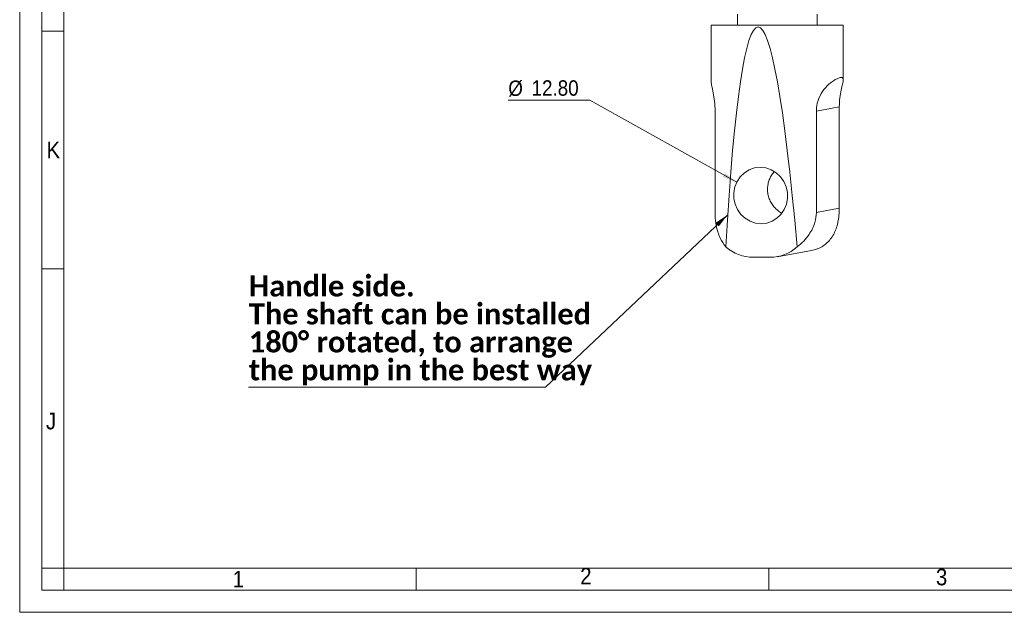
# Model space of a CAD drawing. Header units: millimetres. Extents: x 10 to 831, y 10 to 584.
# Tile 1 of 15: x 10 to 233, y 10 to 145. Entities that reach past the tile are written whole.
import ezdxf

# ---------------------------------------------------------------- set-up
doc = ezdxf.new("R2010")
doc.units = ezdxf.units.MM
doc.linetypes.add('SLD-Solido', pattern=[0])
doc.styles.add('SLDTEXTSTYLE0', font='CALIBRIB.TTF')
doc.styles.add('SLDTEXTSTYLE2', font='GOTHIC.TTF', dxfattribs={"width": 0.913})
doc.styles.get("Standard").update_dxf_attribs({"font": 'GOTHIC.TTF'})
doc.dimstyles.new('SLDDIMSTYLE3', dxfattribs={"dimtxt": 0.18, "dimasz": 3.302, "dimexe": 0, "dimexo": 0.0625, "dimgap": 0, "dimtad": 0, "dimtih": 1, "dimtoh": 1, "dimdec": 0, "dimrnd": 1e-09, "dimzin": 0, "dimdsep": 46, "dimtxsty": 'Standard', "dimsah": 1, "dimcen": 0.09, "dimadec": 0, "dimazin": 0, "dimtfac": 3.302, "dimtdec": 0, "dimtofl": 0, "dimtmove": 0, "dimatfit": 3, "dimfxl": 0, "dimfrac": 2, "dimtolj": 1, "dimtzin": 0, "dimarcsym": 0})
doc.dimstyles.new('SLDDIMSTYLE6', dxfattribs={"dimtxt": 3.5, "dimasz": 3.302, "dimexe": 0, "dimexo": 0.0625, "dimgap": 0.875, "dimtad": 0, "dimtih": 1, "dimtoh": 1, "dimrnd": 1e-09, "dimzin": 12, "dimdsep": 46, "dimtxsty": 'SLDTEXTSTYLE2', "dimsah": 1, "dimcen": 0, "dimadec": 0, "dimazin": 3, "dimtfac": 1, "dimtofl": 0, "dimtmove": 0, "dimatfit": 3, "dimfxl": 0, "dimfrac": 2, "dimtolj": 1, "dimtzin": 12, "dimarcsym": 0})

# ---------------------------------------------------------------- blocks, each defined once
blk = doc.blocks.new('_D_13')
at = {"color": 7, "linetype": 'SLD-Solido', "lineweight": 0}
for p, q in [((139.4, 126.29), (120.89, 126.29)), ((172.74, 107.68), (139.4, 126.29))]:
    blk.add_line(p, q, dxfattribs=at)
blk.add_solid([(172.74, 107.68), (170.11, 109.73), (169.61, 108.84)], dxfattribs=at)
at = {"color": 7, "linetype": 'SLD-Solido', "lineweight": 0, "char_height": 3.5, "attachment_point": 1, "style": 'SLDTEXTSTYLE2'}
for s, insert in [('%%c', (120.89, 130.76)), ('12.80', (126.17, 130.81))]:
    blk.add_mtext(s, dxfattribs=dict(at, insert=insert))
blk = doc.blocks.new('SW_NOTE_8')
at = {"color": 0, "linetype": 'SLD-Solido', "lineweight": 0}
for p, q in [((-67.39, 0), (0, 0)), ((0, 0), (-67.39, 0)), ((-67.39, 0), (0, 0)), ((0, 0), (-67.39, 0)), ((-67.39, 0), (0, 0)), ((0, 0), (-67.39, 0))]:
    blk.add_line(p, q, dxfattribs=at)
at = {"color": 0, "linetype": 'Continuous', "lineweight": 0, "char_height": 4.7625, "attachment_point": 1, "style": 'SLDTEXTSTYLE0'}
for s, insert in [('Handle side.', (-67.29, 25.37)), ('The shaft can be installed', (-67.29, 19.02)), ('180° rotated, to arrange', (-67.29, 12.67)), ('the pump in the best way', (-67.29, 6.32))]:
    blk.add_mtext(s, dxfattribs=dict(at, insert=insert))

msp = doc.modelspace()

# ---------------------------------------------------------------- linework, layer by layer
at = {"color": 7, "linetype": 'SLD-Solido', "lineweight": 0}
for p, q in [((10, 584), (10, 10)), ((15, 579), (15, 15)), ((15, 142), (20, 142)), ((15, 88), (20, 88)), ((20, 20), (15, 20)), ((20, 15), (20, 20)), ((100, 15), (100, 20)), ((180, 15), (180, 20)), ((15, 15), (826, 15)), ((10, 10), (831, 10))]:
    msp.add_line(p, q, dxfattribs=at)
at = {"color": 7, "linetype": 'SLD-Solido', "lineweight": 15}
for p, q in [((20, 574), (20, 20)), ((172.88243, 145.82666), (172.88243, 143.32666)), ((190.98243, 143.32666), (190.98243, 145.82666)), ((166.93243, 143.32666), (166.93243, 130.49765)), ((166.93243, 143.32666), (196.93243, 143.32666)), ((196.93243, 130.94729), (196.93243, 143.32666)), ((167.84248, 100.79735), (167.84248, 123.82892)), ((190.81703, 123.82892), (196.02239, 124.77226)), ((190.81703, 123.82892), (190.81703, 100.79735)), ((196.02239, 101.74069), (196.02239, 124.77226)), ((190.81703, 100.79735), (196.02239, 101.74069)), ((181.93399, 90.75946), (189.68233, 92.16365)), ((180.30214, 90.61289), (176.47305, 90.61289)), ((20, 20), (821, 20))]:
    msp.add_line(p, q, dxfattribs=at)
at = {"color": 7, "linetype": 'SLD-Solido', "lineweight": 15, "flags": 128}
msp.add_lwpolyline([(178.27178, 98.25448), (179.54344, 98.39414), (180.75529, 98.80703), (181.85437, 99.47509), (182.79264, 100.36914), (183.52909, 101.45009), (184.03154, 102.67071), (184.27802, 103.97764), (184.25777, 105.31377), (183.97167, 106.6207), (183.43223, 107.84132), (182.66301, 108.92227), (181.69764, 109.81632), (180.57832, 110.48438), (179.35395, 110.89727), (178.07805, 111.03694), (176.80639, 110.89727), (175.59454, 110.48438), (174.49546, 109.81632), (173.55719, 108.92227), (172.82074, 107.84132), (172.31829, 106.6207), (172.07181, 105.31377), (172.09206, 103.97764), (172.37816, 102.67071), (172.9176, 101.45009), (173.68682, 100.36914), (174.65219, 99.47509), (175.77151, 98.80703), (176.99588, 98.39414), (178.27178, 98.25448)], dxfattribs=at)
at = {"color": 7, "linetype": 'SLD-Solido', "lineweight": 15}
for centre, radius, start, end in [((176.51529, 100.09036), 9.47756, 228.5935594, 269.7446358), ((180.29071, 99.82138), 9.2085, 270.0710772, 312.0344411)]:
    msp.add_arc(centre, radius, start, end, dxfattribs=at)
msp.add_ellipse((181.93243, -143.28318), major_axis=(-4.34874, 286.21697), ratio=0.050156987, start_param=5.682670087, end_param=6.88217637, dxfattribs=at)
for points, knots in [([(167.84248, 123.82892), (167.81291, 124.57831), (167.75386, 126.0751), (167.38912, 128.02955), (167.01887, 129.57859), (166.97399, 130.19089), (166.95151, 130.49765)], [0, 0, 0, 0, 0.248116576, 0.495574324, 0.747292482, 1, 1, 1, 1]), ([(196.02239, 124.77226), (196.04691, 125.4607), (196.09597, 126.83759), (196.43176, 128.63888), (196.77951, 130.03283), (196.98911, 130.99999), (196.84457, 131.51675), (196.22035, 131.48815), (195.3352, 131.11515), (194.28841, 130.48744), (192.92718, 129.33276), (191.57998, 127.40459), (190.89811, 125.46766), (190.83722, 124.23694), (190.81703, 123.82892)], [0, 0, 0, 0, 0.0769966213, 0.1539936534, 0.2293065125, 0.3117618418, 0.4091162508, 0.5265533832, 0.5922941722, 0.6599560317, 0.7697635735, 0.861759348, 0.9541683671, 1, 1, 1, 1]), ([(182.92343, 100.66803), (182.83933, 100.7131), (182.44688, 100.92348), (181.81709, 101.44189), (181.06401, 102.22345), (180.45302, 103.13793), (180.00406, 104.15276), (179.75721, 105.19709), (179.70335, 106.25039), (179.82652, 107.24759), (180.10845, 108.21123), (180.55101, 109.11311), (180.92216, 109.72124), (181.17793, 109.99257), (181.19394, 110.00956)], [0, 0, 0, 0, 0.026420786, 0.123303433, 0.22319252, 0.325956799, 0.425674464, 0.52877556, 0.62081019, 0.71569841, 0.805202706, 0.89695355, 0.993548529, 1, 1, 1, 1]), ([(170.24686, 92.98184), (169.78603, 93.61992), (169.05982, 94.62543), (168.43389, 96.33507), (168.02811, 98.01358), (167.85722, 99.5698), (167.84518, 100.57266), (167.84248, 100.79735)], [0, 0, 0, 0, 0.316193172, 0.498271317, 0.684547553, 0.929320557, 1, 1, 1, 1]), ([(190.81703, 100.79735), (190.74808, 100.03099), (190.63245, 98.74588), (189.95262, 97.10638), (189.11874, 95.6815), (187.98052, 94.26155), (186.96861, 93.41184), (186.45652, 92.98184)], [0, 0, 0, 0, 0.240325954, 0.403004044, 0.570143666, 0.782464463, 1, 1, 1, 1]), ([(189.67963, 92.17473), (190.0846, 92.26453), (191.37083, 92.54974), (193.22574, 93.68819), (194.56797, 95.37284), (195.32685, 97.08612), (195.77022, 98.65396), (195.99488, 100.26364), (196.0157, 101.38142), (196.02239, 101.74069)], [0, 0, 0, 0, 0.0977772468, 0.31055532, 0.5489468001, 0.6610880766, 0.7759030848, 0.9279709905, 1, 1, 1, 1])]:
    msp.add_open_spline(points, degree=3, knots=knots, dxfattribs=at)

# ---------------------------------------------------------------- block references
at = {"color": 7, "linetype": 'Continuous', "lineweight": 0}
msp.add_blockref('SW_NOTE_8', (129.30445, 61.11745), dxfattribs=at)

# ---------------------------------------------------------------- texts
at = {"color": 7, "linetype": 'Continuous', "lineweight": 0, "char_height": 3.762, "attachment_point": 1, "style": 'SLDTEXTSTYLE2'}
for s, insert in [('K', (16.09716, 116.88585)), ('J', (15.96429, 55.30412)), ('2', (137.23371, 20.11835)), ('1', (58.34349, 19.4135)), ('3', (217.9692, 19.89477))]:
    msp.add_mtext(s, dxfattribs=dict(at, insert=insert))

# ---------------------------------------------------------------- dimensions: what is measured, and where the dimension line sits
at = {"color": 7, "linetype": 'SLD-Solido', "lineweight": 0}
dim = msp.add_radius_dim(center=(178.17492, 104.64571), mpoint=(172.74258, 107.67749), text='%%c12.80', dimstyle='SLDDIMSTYLE6', override={"dimpost": '<>'}, dxfattribs=at)
dim.commit()
dim.dimension.update_dxf_attribs({"geometry": '_D_13', "text_midpoint": (129.34959, 129.09358), "dimtype": 164})

# ---------------------------------------------------------------- leaders
at = {"color": 7, "linetype": 'Continuous', "lineweight": 0}
msp.add_leader([(170.70063, 100.2961), (129.30445, 61.11745)], dimstyle='SLDDIMSTYLE3', dxfattribs=at)

doc.saveas('drawing.dxf')
